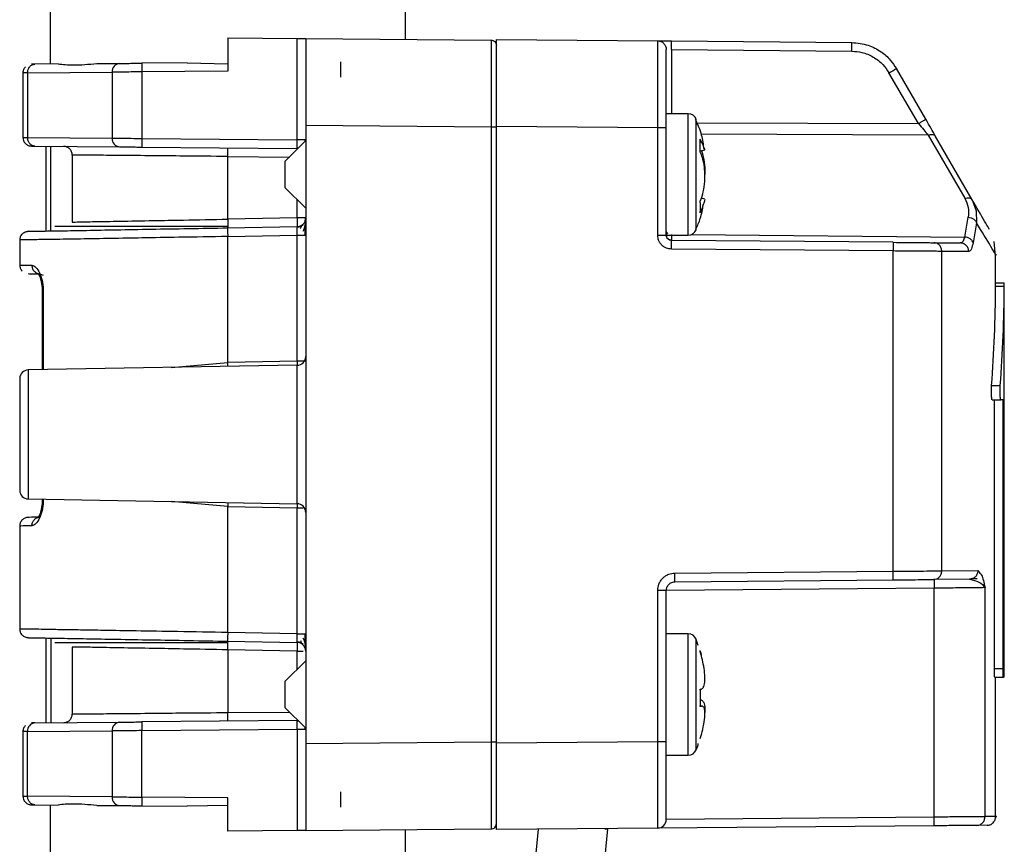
# Model space of a CAD drawing. Header units: millimetres. Extents: x 112 to 181, y 19 to 194.
# Tile 4 of 14: x 119.68 to 131.04, y 99.48 to 108.99. Entities that reach past the tile are written whole.
import ezdxf

# ---------------------------------------------------------------- set-up
doc = ezdxf.new("R2010")
doc.units = ezdxf.units.MM

msp = doc.modelspace()

# ---------------------------------------------------------------- linework, layer by layer
at = {"color": 7, "linetype": 'Continuous', "lineweight": 25}
for p, q in [((124.132, 108.768), (124.132, 109.385)), ((120.032, 109.203), (120.032, 108.483)), ((122.082, 108.786), (122.082, 108.401)), ((122.082, 108.786), (122.883, 108.779)), ((122.883, 107.61), (122.883, 108.779)), ((122.982, 108.778), (122.982, 107.778)), ((122.982, 108.778), (125.122, 108.759)), ((125.182, 107.767), (125.182, 108.767)), ((125.182, 108.767), (127.043, 108.751)), ((127.201, 108.749), (129.283, 108.731)), ((127.201, 108.649), (129.283, 108.631)), ((127.201, 108.649), (127.201, 107.909)), ((120.572, 108.488), (120.835, 108.49)), ((121.614, 108.497), (121.092, 108.492)), ((121.614, 108.497), (122.082, 108.487)), ((123.382, 108.509), (123.382, 108.333)), ((119.719, 108.382), (119.719, 107.635)), ((119.772, 108.381), (120.749, 108.39)), ((119.772, 108.381), (119.772, 107.636)), ((120.126, 108.484), (119.858, 108.481)), ((120.749, 108.39), (120.749, 107.627)), ((122.082, 108.401), (121.092, 108.392)), ((121.092, 108.392), (121.092, 107.625)), ((130.05, 107.796), (129.711, 108.381)), ((130.135, 107.846), (129.797, 108.431)), ((127.395, 107.909), (127.142, 107.909)), ((127.142, 107.751), (127.142, 107.909)), ((127.395, 106.509), (127.395, 107.909)), ((127.488, 106.738), (127.488, 107.846)), ((122.982, 107.778), (122.982, 100.639)), ((122.982, 107.778), (125.122, 107.759)), ((125.122, 107.759), (125.122, 100.658)), ((125.182, 100.65), (125.182, 107.767)), ((125.182, 107.767), (127.043, 107.751)), ((127.043, 106.508), (127.043, 107.751)), ((127.142, 106.508), (127.142, 107.751)), ((127.495, 107.804), (130.05, 107.796)), ((119.772, 107.636), (120.749, 107.627)), ((121.092, 107.625), (122.883, 107.61)), ((122.982, 107.599), (122.742, 107.359)), ((122.975, 107.592), (122.975, 107.61)), ((127.534, 107.465), (127.534, 107.615)), ((127.547, 107.585), (127.534, 107.579)), ((130.163, 107.664), (127.546, 107.672)), ((130.163, 107.664), (130.585, 106.934)), ((130.671, 106.918), (130.249, 107.648)), ((119.858, 107.536), (120.835, 107.527)), ((119.982, 107.535), (119.982, 106.556)), ((120.041, 106.557), (120.041, 107.534)), ((121.092, 107.525), (122.883, 107.51)), ((122.082, 107.417), (122.083, 107.517)), ((122.883, 107.517), (122.899, 107.516)), ((122.883, 107.51), (122.892, 107.509)), ((127.534, 107.478), (127.587, 107.494)), ((127.543, 107.481), (127.534, 107.476)), ((120.289, 107.433), (120.289, 106.66)), ((122.082, 106.693), (122.082, 107.417)), ((122.082, 107.417), (122.793, 107.41)), ((122.742, 107.359), (122.742, 107.308)), ((122.742, 107.308), (122.742, 107.059)), ((122.742, 107.059), (122.982, 106.819)), ((122.882, 106.707), (122.882, 106.919)), ((127.534, 106.9), (127.547, 106.934)), ((127.587, 106.924), (127.547, 106.935)), ((130.671, 106.918), (130.719, 106.789)), ((127.547, 106.802), (127.534, 106.768)), ((127.536, 106.808), (127.547, 106.802)), ((130.719, 106.789), (130.722, 106.649)), ((122.882, 106.707), (122.082, 106.693)), ((127.488, 106.571), (127.488, 106.738)), ((130.585, 106.487), (130.625, 106.715)), ((122.082, 106.609), (120.088, 106.609)), ((122.08, 106.593), (122.884, 106.607)), ((122.082, 106.593), (122.082, 106.609)), ((130.722, 106.649), (130.682, 106.422)), ((119.682, 106.453), (119.682, 106.165)), ((122.082, 106.493), (122.882, 106.507)), ((122.082, 105.041), (122.082, 106.493)), ((122.882, 105.055), (122.882, 106.507)), ((127.043, 106.508), (127.142, 106.508)), ((127.142, 106.509), (127.395, 106.509)), ((129.758, 106.426), (127.201, 106.448)), ((127.43, 106.515), (130.585, 106.487)), ((129.758, 106.326), (127.201, 106.348)), ((130.227, 106.422), (130.534, 106.419)), ((130.549, 106.423), (130.571, 106.411)), ((130.941, 106.267), (130.924, 106.434)), ((129.758, 102.632), (129.758, 106.326)), ((130.321, 102.636), (130.321, 106.322)), ((130.631, 106.319), (130.321, 106.322)), ((130.942, 105.954), (130.942, 106.288)), ((119.915, 106.062), (119.953, 106.046)), ((131.042, 105.955), (130.942, 105.955)), ((130.942, 105.92), (131.042, 105.92)), ((131.042, 103.873), (131.042, 105.955)), ((119.942, 105.861), (119.942, 104.956)), ((119.953, 105.861), (119.953, 104.956)), ((122.884, 105.007), (119.78, 104.953)), ((121.428, 104.982), (122.082, 105.041)), ((122.882, 105.055), (122.082, 105.041)), ((122.884, 103.41), (122.884, 105.007)), ((119.78, 104.953), (119.78, 103.465)), ((130.895, 104.774), (130.995, 104.774)), ((130.901, 104.609), (131.002, 104.609)), ((130.927, 101.509), (130.927, 104.609)), ((131.027, 104.609), (131.002, 104.609)), ((131.027, 101.509), (131.027, 104.609)), ((119.78, 103.465), (122.884, 103.41)), ((119.942, 103.462), (119.942, 103.457)), ((119.953, 103.462), (119.953, 103.457)), ((122.082, 103.377), (121.428, 103.436)), ((122.082, 103.377), (122.882, 103.362)), ((122.082, 101.924), (122.082, 103.377)), ((122.882, 101.91), (122.882, 103.362)), ((131.042, 101.409), (131.042, 103.344)), ((119.682, 103.153), (119.682, 101.965)), ((127.241, 102.61), (129.758, 102.632)), ((130.321, 102.636), (130.737, 102.639)), ((130.737, 102.639), (130.761, 102.609)), ((127.241, 102.51), (129.758, 102.532)), ((130.64, 102.539), (130.227, 102.536)), ((130.677, 102.547), (130.728, 102.549)), ((127.043, 100.667), (127.043, 102.41)), ((127.142, 102.41), (127.043, 102.41)), ((130.231, 102.436), (127.142, 102.409)), ((127.142, 100.667), (127.142, 102.41)), ((130.231, 99.794), (130.231, 102.436)), ((130.82, 99.8), (130.82, 102.442)), ((122.882, 101.91), (122.082, 101.924)), ((127.395, 101.909), (127.142, 101.909)), ((127.395, 101.907), (127.395, 101.909)), ((127.395, 100.509), (127.395, 101.907)), ((119.982, 101.861), (119.982, 100.883)), ((120.041, 101.86), (120.041, 100.883)), ((120.088, 101.809), (122.082, 101.809)), ((122.08, 101.824), (122.884, 101.81)), ((122.082, 101.724), (122.084, 101.824)), ((122.082, 101.809), (122.082, 101.824)), ((127.488, 100.571), (127.488, 101.846)), ((127.508, 101.775), (127.488, 101.842)), ((120.289, 101.757), (120.289, 100.984)), ((122.882, 101.71), (122.082, 101.724)), ((122.082, 101.724), (122.082, 101.001)), ((122.882, 101.71), (122.952, 101.71)), ((122.882, 101.499), (122.882, 101.71)), ((127.534, 101.699), (127.534, 101.715)), ((122.982, 101.599), (122.742, 101.359)), ((127.547, 101.67), (127.543, 101.668)), ((130.927, 101.509), (131.027, 101.509)), ((122.742, 101.359), (122.742, 101.059)), ((130.931, 101.409), (131.031, 101.409)), ((130.942, 99.798), (130.942, 101.409)), ((131.042, 101.409), (131.031, 101.409)), ((127.534, 101.269), (127.547, 101.272)), ((127.547, 101.145), (127.536, 101.145)), ((122.082, 101.001), (122.793, 101.007)), ((122.083, 100.901), (122.082, 101.001)), ((122.742, 101.059), (122.982, 100.819)), ((127.555, 101.074), (127.534, 101.075)), ((127.534, 101.074), (127.547, 101.073)), ((127.547, 101.073), (127.534, 101.069)), ((119.858, 100.881), (120.835, 100.89)), ((122.883, 100.908), (121.092, 100.892)), ((122.899, 100.902), (122.882, 100.9)), ((119.719, 100.782), (119.719, 100.035)), ((119.772, 100.781), (120.749, 100.79)), ((119.772, 100.036), (119.772, 100.781)), ((120.749, 100.79), (120.749, 100.027)), ((121.092, 100.792), (122.883, 100.808)), ((121.092, 100.025), (121.092, 100.792)), ((122.883, 100.808), (122.883, 99.639)), ((122.975, 100.806), (122.975, 100.826)), ((125.122, 100.658), (122.982, 100.639)), ((125.182, 100.65), (127.043, 100.667)), ((125.182, 99.65), (125.182, 100.65)), ((127.142, 100.509), (127.142, 100.667)), ((122.982, 100.639), (122.982, 99.64)), ((127.142, 100.509), (127.395, 100.509)), ((123.382, 100.085), (123.382, 99.909)), ((120.749, 100.027), (119.772, 100.036)), ((122.082, 100.017), (121.092, 100.025)), ((122.082, 99.632), (122.082, 100.017)), ((119.858, 99.936), (120.126, 99.934)), ((120.032, 99.934), (120.032, 99.214)), ((120.572, 99.93), (120.835, 99.927)), ((121.092, 99.925), (121.614, 99.921)), ((122.082, 99.93), (121.614, 99.921)), ((130.231, 99.794), (127.142, 99.767)), ((122.883, 99.639), (122.082, 99.632)), ((122.982, 99.64), (125.122, 99.658)), ((125.665, 99.655), (123.556, 78.442)), ((124.132, 99.033), (124.132, 99.65)), ((124.353, 78.362), (126.469, 99.658)), ((127.043, 99.667), (125.182, 99.65)), ((126.432, 99.661), (126.469, 99.658)), ((130.231, 99.694), (127.043, 99.667)), ((130.843, 99.7), (130.721, 99.699))]:
    msp.add_line(p, q, dxfattribs=at)
for centre, radius, start, end in [((124.336, 108.699), 2.865, 359.0002, 0.9998), ((126.418, 108.681), 2.865, 359.0002, 0.9998), ((120.843, 108.396), 0.0939, 94.8629, 183.922), ((123.957, 108.442), 2.865, 179.0002, 180.9998), ((126.897, 113.306), 5.672, 299.7506, 300.7532), ((127.395, 107.809), 0.1, 22.0243, 90), ((120.843, 107.621), 0.0939, 176.078, 265.1371), ((123.957, 107.575), 2.865, 179.0002, 180.9998), ((126.753, 107.252), 0.861, 22.7945, 24.9572), ((126.753, 107.102), 0.861, 22.7945, 24.9572), ((126.822, 106.834), 0.714, 354.678, 5.322), ((127.395, 106.609), 0.1, 270, 337.9757), ((124.336, 106.398), 2.865, 359.0002, 0.9998), ((122.882, 105.107), 0.1, 271, 0), ((119.782, 104.853), 0.1, 91, 180), ((119.782, 103.565), 0.1, 180, 269), ((122.882, 103.31), 0.1, 0, 89), ((124.376, 102.56), 2.865, 359.0002, 0.9998), ((133.096, 102.486), 2.865, 179.0002, 180.9998), ((127.395, 101.809), 0.1, 22.0243, 90), ((122.882, 101.71), 0.1, 0, 89), ((125.921, 101.216), 1.688, 15.6041, 17.1863), ((125.921, 101.201), 1.688, 15.6041, 17.1863), ((125.922, 101.169), 1.615, 356.4603, 3.5397), ((125.922, 101.248), 1.615, 358.5913, 0.7209), ((119.866, 100.788), 0.0939, 94.8629, 183.922), ((120.843, 100.796), 0.0939, 94.8629, 183.922), ((123.957, 100.842), 2.865, 179.0002, 180.9998), ((125.921, 101.201), 1.688, 342.8137, 344.3959), ((127.395, 100.609), 0.1, 270, 337.9757), ((120.843, 100.021), 0.0939, 176.078, 265.1371), ((123.957, 99.975), 2.865, 179.0002, 180.9998), ((127.042, 99.767), 0.1, 270.5, 0)]:
    msp.add_arc(centre, radius, start, end, dxfattribs=at)
for major_axis, start_param, end_param in [((0, 14), 4.624066, 4.706062), ((0, 14.117), 4.624797, 4.706114)]:
    msp.add_ellipse((118.942, 106.009), major_axis=major_axis, ratio=0.857143, start_param=start_param, end_param=end_param, dxfattribs=at)
for points, knots in [([(122.883, 108.779), (122.89, 108.779), (122.904, 108.779), (122.929, 108.778), (122.954, 108.778), (122.973, 108.778), (122.981, 108.778), (122.981, 108.778), (122.982, 108.778)], [0, 0, 0, 0, 0.141538, 0.27152, 0.499971, 0.728421, 0.856937, 1, 1, 1, 1]), ([(125.122, 108.759), (125.122, 108.755), (125.122, 108.747), (125.123, 108.666), (125.123, 108.484), (125.123, 108.212), (125.122, 107.962), (125.122, 107.827), (125.122, 107.759)], [0, 0, 0, 0, 0.130425, 0.257417, 0.499994, 0.742579, 0.869574, 1, 1, 1, 1]), ([(127.043, 107.751), (127.043, 107.819), (127.043, 107.953), (127.043, 108.203), (127.043, 108.475), (127.043, 108.657), (127.043, 108.739), (127.043, 108.747), (127.043, 108.751)], [0, 0, 0, 0, 0.130181, 0.256937, 0.499071, 0.742103, 0.869333, 1, 1, 1, 1]), ([(127.043, 108.751), (127.045, 108.751), (127.048, 108.751), (127.068, 108.751), (127.089, 108.75), (127.114, 108.75), (127.151, 108.75), (127.182, 108.75), (127.201, 108.749)], [0, 0, 0, 0, 0.237528, 0.370103, 0.503111, 0.634904, 0.76714, 1, 1, 1, 1]), ([(129.283, 108.731), (129.346, 108.725), (129.466, 108.713), (129.617, 108.634), (129.726, 108.539), (129.775, 108.465), (129.797, 108.431)], [0, 0, 0, 0, 0.306313, 0.57515, 0.806409, 1, 1, 1, 1]), ([(125.182, 107.759), (125.182, 107.882), (125.182, 108.129), (125.182, 108.439), (125.182, 108.657), (125.182, 108.685), (125.182, 108.699)], [0, 0, 0, 0, 0.2496286, 0.4999523, 0.7502909, 1, 1, 1, 1]), ([(127.142, 107.751), (127.142, 107.861), (127.142, 108.033), (127.142, 108.244), (127.142, 108.391), (127.142, 108.51), (127.142, 108.621), (127.142, 108.639), (127.142, 108.651)], [0, 0, 0, 0, 0.2327994, 0.3650424, 0.4991174, 0.6332212, 0.7656929, 1, 1, 1, 1]), ([(129.283, 108.631), (129.322, 108.628), (129.408, 108.622), (129.533, 108.569), (129.641, 108.486), (129.689, 108.414), (129.711, 108.381)], [0, 0, 0, 0, 0.226079, 0.498027, 0.770963, 1, 1, 1, 1]), ([(120.835, 108.49), (120.849, 108.49), (120.879, 108.49), (120.944, 108.491), (121.016, 108.492), (121.068, 108.492), (121.092, 108.492)], [0, 0, 0, 0, 0.25186, 0.503585, 0.769027, 1, 1, 1, 1]), ([(119.748, 108.452), (119.744, 108.447), (119.735, 108.436), (119.722, 108.413), (119.72, 108.394), (119.719, 108.381)], [0, 0, 0, 0, 0.2631206, 0.5208936, 1, 1, 1, 1]), ([(119.772, 108.381), (119.757, 108.381), (119.726, 108.381), (119.721, 108.381), (119.719, 108.381)], [0, 0, 0, 0, 0.5, 1, 1, 1, 1]), ([(119.858, 108.481), (119.848, 108.481), (119.826, 108.481), (119.814, 108.481), (119.818, 108.481), (119.818, 108.481)], [0, 0, 0, 0, 0.460906, 0.992638, 1, 1, 1, 1]), ([(120.126, 108.484), (120.179, 108.478), (120.285, 108.466), (120.477, 108.48), (120.572, 108.488)], [0, 0, 0, 0, 0.499999, 1, 1, 1, 1]), ([(121.092, 108.392), (121.049, 108.392), (120.97, 108.391), (120.869, 108.391), (120.796, 108.39), (120.764, 108.39), (120.749, 108.39)], [0, 0, 0, 0, 0.306312, 0.575149, 0.806408, 1, 1, 1, 1]), ([(127.579, 107.499), (127.571, 107.555), (127.556, 107.674), (127.507, 107.784), (127.48, 107.843)], [0, 0, 0, 0, 0.465275, 1, 1, 1, 1]), ([(130.249, 107.648), (130.232, 107.678), (130.197, 107.738), (130.157, 107.809), (130.135, 107.846)], [0, 0, 0, 0, 0.4824874, 1, 1, 1, 1]), ([(130.05, 107.796), (130.071, 107.771), (130.111, 107.725), (130.147, 107.684), (130.163, 107.664)], [0, 0, 0, 0, 0.523371, 1, 1, 1, 1]), ([(119.719, 107.636), (119.72, 107.624), (119.722, 107.605), (119.734, 107.581), (119.747, 107.565), (119.763, 107.553), (119.786, 107.54), (119.805, 107.538), (119.818, 107.536)], [0, 0, 0, 0, 0.239561, 0.368428, 0.5, 0.631573, 0.760439, 1, 1, 1, 1]), ([(119.719, 107.636), (119.721, 107.636), (119.726, 107.636), (119.757, 107.636), (119.772, 107.636)], [0, 0, 0, 0, 0.4999998, 1, 1, 1, 1]), ([(120.749, 107.627), (120.764, 107.627), (120.796, 107.627), (120.869, 107.627), (120.97, 107.626), (121.049, 107.625), (121.092, 107.625)], [0, 0, 0, 0, 0.193592, 0.42485, 0.693688, 1, 1, 1, 1]), ([(122.883, 107.51), (122.883, 107.511), (122.883, 107.514), (122.883, 107.537), (122.883, 107.57), (122.883, 107.596), (122.883, 107.61)], [0, 0, 0, 0, 0.2500455, 0.5000478, 0.7500262, 1, 1, 1, 1]), ([(122.974, 107.61), (122.974, 107.61), (122.972, 107.61), (122.954, 107.61), (122.922, 107.61), (122.896, 107.61), (122.883, 107.61)], [0, 0, 0, 0, 0.007913, 0.338609, 0.669304, 1, 1, 1, 1]), ([(127.547, 107.585), (127.557, 107.561), (127.577, 107.514), (127.589, 107.488), (127.586, 107.497), (127.586, 107.5)], [0, 0, 0, 0, 0.418113, 0.832564, 1, 1, 1, 1]), ([(119.818, 107.536), (119.818, 107.536), (119.814, 107.536), (119.826, 107.536), (119.848, 107.536), (119.858, 107.536)], [0, 0, 0, 0, 0.006684, 0.540561, 1, 1, 1, 1]), ([(120.289, 107.433), (120.287, 107.446), (120.284, 107.472), (120.261, 107.505), (120.228, 107.529), (120.202, 107.532), (120.189, 107.533)], [0, 0, 0, 0, 0.2497358, 0.4994723, 0.7488217, 1, 1, 1, 1]), ([(120.835, 107.527), (120.849, 107.527), (120.878, 107.527), (120.942, 107.527), (121.015, 107.526), (121.066, 107.525), (121.092, 107.525)], [0, 0, 0, 0, 0.238326, 0.506291, 0.752891, 1, 1, 1, 1]), ([(127.547, 107.483), (127.557, 107.45), (127.577, 107.385), (127.589, 107.283), (127.586, 107.225), (127.586, 107.209)], [0, 0, 0, 0, 0.418143, 0.832624, 1, 1, 1, 1]), ([(122.082, 107.417), (121.909, 107.418), (121.613, 107.421), (121.189, 107.425), (120.831, 107.428), (120.541, 107.431), (120.352, 107.432), (120.309, 107.433), (120.289, 107.433)], [0, 0, 0, 0, 0.19337, 0.332509, 0.513126, 0.684585, 0.846879, 1, 1, 1, 1]), ([(127.547, 106.934), (127.557, 106.967), (127.577, 107.033), (127.589, 107.155), (127.586, 107.27), (127.572, 107.366), (127.555, 107.413), (127.547, 107.435)], [0, 0, 0, 0, 0.222284, 0.44262, 0.639625, 0.830075, 1, 1, 1, 1]), ([(127.587, 106.922), (127.587, 106.92), (127.586, 106.915), (127.571, 106.869), (127.555, 106.823), (127.547, 106.802)], [0, 0, 0, 0, 0.324711, 0.681586, 1, 1, 1, 1]), ([(130.585, 106.934), (130.601, 106.899), (130.634, 106.828), (130.628, 106.753), (130.625, 106.715)], [0, 0, 0, 0, 0.489393, 1, 1, 1, 1]), ([(130.861, 106.588), (130.861, 106.588), (130.877, 106.561), (130.826, 106.65), (130.723, 106.828), (130.671, 106.918)], [0, 0, 0, 0, 0.000052, 0.490332, 1, 1, 1, 1]), ([(127.484, 106.58), (127.502, 106.62), (127.544, 106.71), (127.56, 106.808), (127.568, 106.861)], [0, 0, 0, 0, 0.44885, 1, 1, 1, 1]), ([(120.289, 106.66), (120.309, 106.66), (120.352, 106.661), (120.541, 106.665), (120.83, 106.67), (121.188, 106.677), (121.612, 106.684), (121.909, 106.69), (122.082, 106.693)], [0, 0, 0, 0, 0.1530689, 0.3153027, 0.4866963, 0.6672435, 0.806483, 1, 1, 1, 1]), ([(122.953, 106.556), (122.958, 106.567), (122.967, 106.588), (122.976, 106.624), (122.981, 106.661), (122.982, 106.682), (122.982, 106.693)], [0, 0, 0, 0, 0.2247566, 0.4657245, 0.724035, 1, 1, 1, 1]), ([(130.625, 106.715), (130.636, 106.713), (130.66, 106.709), (130.69, 106.694), (130.714, 106.673), (130.719, 106.657), (130.722, 106.649)], [0, 0, 0, 0, 0.2419807, 0.5000015, 0.7580214, 1, 1, 1, 1]), ([(119.78, 106.553), (119.78, 106.553), (119.765, 106.553), (119.817, 106.553), (119.94, 106.556), (120.156, 106.559), (120.443, 106.564), (120.794, 106.571), (121.195, 106.578), (121.629, 106.585), (121.93, 106.59), (122.08, 106.593)], [0, 0, 0, 0, 0.000017, 0.125001, 0.250008, 0.374987, 0.499938, 0.625008, 0.75014, 0.875197, 1, 1, 1, 1]), ([(122.882, 106.507), (122.882, 106.515), (122.882, 106.531), (122.883, 106.553), (122.883, 106.571), (122.883, 106.589), (122.883, 106.604), (122.884, 106.606), (122.884, 106.607)], [0, 0, 0, 0, 0.155073, 0.301619, 0.439633, 0.56911, 0.801463, 1, 1, 1, 1]), ([(122.954, 106.627), (122.948, 106.623), (122.938, 106.614), (122.92, 106.606), (122.901, 106.6), (122.889, 106.6), (122.883, 106.599)], [0, 0, 0, 0, 0.263009, 0.520426, 0.767338, 1, 1, 1, 1]), ([(122.939, 106.625), (122.938, 106.624), (122.935, 106.621), (122.928, 106.608), (122.923, 106.593), (122.919, 106.582)], [0, 0, 0, 0, 0.259365, 0.512411, 1, 1, 1, 1]), ([(122.975, 106.505), (122.975, 106.516), (122.975, 106.538), (122.975, 106.569), (122.975, 106.598), (122.975, 106.614), (122.975, 106.622)], [0, 0, 0, 0, 0.249537, 0.499339, 0.749532, 1, 1, 1, 1]), ([(130.942, 106.288), (130.942, 106.288), (130.96, 106.258), (130.9, 106.356), (130.782, 106.551), (130.722, 106.649)], [0, 0, 0, 0, 0.000404, 0.493431, 1, 1, 1, 1]), ([(119.71, 106.522), (119.705, 106.517), (119.696, 106.507), (119.685, 106.483), (119.683, 106.463), (119.682, 106.45)], [0, 0, 0, 0, 0.263581, 0.521557, 1, 1, 1, 1]), ([(122.082, 106.493), (121.893, 106.49), (121.552, 106.484), (121.103, 106.477), (120.718, 106.47), (120.367, 106.464), (120.064, 106.459), (119.843, 106.456), (119.707, 106.453), (119.69, 106.453), (119.682, 106.453)], [0, 0, 0, 0, 0.150475, 0.2704, 0.376815, 0.50012, 0.63021, 0.756886, 0.880149, 1, 1, 1, 1]), ([(119.71, 106.522), (119.715, 106.527), (119.725, 106.536), (119.749, 106.549), (119.768, 106.551), (119.781, 106.553)], [0, 0, 0, 0, 0.263581, 0.521556, 1, 1, 1, 1]), ([(122.882, 106.507), (122.895, 106.507), (122.921, 106.507), (122.953, 106.507), (122.972, 106.507), (122.974, 106.507), (122.974, 106.507)], [0, 0, 0, 0, 0.329079, 0.658159, 0.987238, 1, 1, 1, 1]), ([(127.201, 106.348), (127.182, 106.35), (127.151, 106.354), (127.114, 106.374), (127.088, 106.394), (127.068, 106.42), (127.048, 106.458), (127.045, 106.488), (127.043, 106.508)], [0, 0, 0, 0, 0.233885, 0.365978, 0.498495, 0.630784, 0.763511, 1, 1, 1, 1]), ([(127.16, 106.528), (127.16, 106.528), (127.153, 106.531), (127.145, 106.541), (127.143, 106.551), (127.142, 106.556)], [0, 0, 0, 0, 0.020859, 0.51043, 1, 1, 1, 1]), ([(127.159, 106.502), (127.156, 106.501), (127.151, 106.499), (127.144, 106.501), (127.143, 106.507), (127.142, 106.512)], [0, 0, 0, 0, 0.2714419, 0.5302552, 1, 1, 1, 1]), ([(127.201, 106.448), (127.196, 106.449), (127.187, 106.449), (127.174, 106.454), (127.163, 106.462), (127.152, 106.473), (127.144, 106.488), (127.142, 106.502), (127.142, 106.508)], [0, 0, 0, 0, 0.154588, 0.300789, 0.438597, 0.568006, 0.800644, 1, 1, 1, 1]), ([(127.146, 106.542), (127.146, 106.534), (127.146, 106.517), (127.146, 106.506), (127.146, 106.5)], [0, 0, 0, 0, 0.499618, 1, 1, 1, 1]), ([(127.159, 106.47), (127.162, 106.467), (127.168, 106.462), (127.179, 106.457), (127.191, 106.453), (127.198, 106.453), (127.202, 106.453)], [0, 0, 0, 0, 0.262855, 0.520188, 0.767142, 1, 1, 1, 1]), ([(127.201, 106.517), (127.201, 106.507), (127.201, 106.486), (127.201, 106.466), (127.201, 106.454), (127.201, 106.453), (127.201, 106.453)], [0, 0, 0, 0, 0.3325973, 0.6651945, 0.9977918, 1, 1, 1, 1]), ([(130.585, 106.487), (130.579, 106.47), (130.569, 106.443), (130.551, 106.423), (130.54, 106.42), (130.534, 106.419)], [0, 0, 0, 0, 0.439046, 0.692612, 1, 1, 1, 1]), ([(130.682, 106.422), (130.679, 106.43), (130.673, 106.445), (130.649, 106.466), (130.618, 106.482), (130.596, 106.486), (130.585, 106.487)], [0, 0, 0, 0, 0.24757, 0.507441, 0.763235, 1, 1, 1, 1]), ([(129.758, 106.426), (129.809, 106.425), (129.912, 106.425), (130.051, 106.423), (130.165, 106.422), (130.207, 106.422), (130.227, 106.422)], [0, 0, 0, 0, 0.249221, 0.499945, 0.750689, 1, 1, 1, 1]), ([(130.321, 106.322), (130.32, 106.334), (130.318, 106.354), (130.306, 106.377), (130.294, 106.393), (130.279, 106.406), (130.257, 106.418), (130.239, 106.42), (130.227, 106.422)], [0, 0, 0, 0, 0.239886, 0.368841, 0.500439, 0.631973, 0.760743, 1, 1, 1, 1]), ([(130.631, 106.319), (130.63, 106.332), (130.628, 106.351), (130.616, 106.374), (130.603, 106.39), (130.588, 106.403), (130.565, 106.415), (130.546, 106.418), (130.534, 106.419)], [0, 0, 0, 0, 0.239583, 0.368447, 0.500012, 0.631575, 0.760435, 1, 1, 1, 1]), ([(130.682, 106.422), (130.675, 106.396), (130.665, 106.354), (130.647, 106.324), (130.636, 106.321), (130.631, 106.319)], [0, 0, 0, 0, 0.441426, 0.719938, 1, 1, 1, 1]), ([(130.321, 106.322), (130.303, 106.322), (130.262, 106.322), (130.146, 106.323), (129.975, 106.324), (129.833, 106.325), (129.758, 106.326)], [0, 0, 0, 0, 0.195688, 0.427666, 0.695815, 1, 1, 1, 1]), ([(119.682, 106.166), (119.683, 106.153), (119.685, 106.134), (119.697, 106.11), (119.706, 106.1), (119.71, 106.095)], [0, 0, 0, 0, 0.478903, 0.736715, 1, 1, 1, 1]), ([(119.682, 106.165), (119.688, 106.164), (119.7, 106.164), (119.781, 106.163), (119.822, 106.162)], [0, 0, 0, 0, 0.499995, 1, 1, 1, 1]), ([(119.822, 106.162), (119.838, 106.157), (119.868, 106.147), (119.914, 106.075), (119.941, 105.99), (119.952, 105.916), (119.953, 105.879), (119.953, 105.861)], [0, 0, 0, 0, 0.266976, 0.529635, 0.772345, 0.886864, 1, 1, 1, 1]), ([(119.822, 106.162), (119.824, 106.149), (119.826, 106.129), (119.838, 106.105), (119.855, 106.085), (119.88, 106.067), (119.904, 106.064), (119.915, 106.062)], [0, 0, 0, 0, 0.25542, 0.388703, 0.521667, 0.774796, 1, 1, 1, 1]), ([(119.78, 106.065), (119.786, 106.064), (119.797, 106.064), (119.877, 106.063), (119.915, 106.062)], [0, 0, 0, 0, 0.52122, 1, 1, 1, 1]), ([(119.896, 106.064), (119.896, 106.063), (119.898, 106.063), (119.914, 106.03), (119.927, 105.987), (119.935, 105.948), (119.941, 105.905), (119.942, 105.874), (119.942, 105.858)], [0, 0, 0, 0, 0.218949, 0.485551, 0.617177, 0.746649, 0.874091, 1, 1, 1, 1]), ([(119.933, 106.027), (119.933, 106.027), (119.925, 106.019), (119.926, 106.005), (119.931, 105.974), (119.936, 105.943), (119.941, 105.904), (119.942, 105.875), (119.942, 105.861)], [0, 0, 0, 0, 0.004559, 0.311371, 0.472322, 0.639808, 0.815259, 1, 1, 1, 1]), ([(130.942, 105.92), (130.942, 105.928), (130.942, 105.943), (130.942, 105.954), (130.942, 105.954), (130.942, 105.954)], [0, 0, 0, 0, 0.391384, 0.782767, 1, 1, 1, 1]), ([(131.042, 105.92), (131.042, 105.928), (131.042, 105.943), (131.042, 105.954), (131.042, 105.954), (131.042, 105.954)], [0, 0, 0, 0, 0.391384, 0.782767, 1, 1, 1, 1]), ([(119.953, 105.861), (119.95, 105.861), (119.944, 105.861), (119.943, 105.861), (119.942, 105.861)], [0, 0, 0, 0, 0.507481, 1, 1, 1, 1]), ([(122.083, 104.993), (122.083, 105.001), (122.082, 105.016), (122.082, 105.032), (122.082, 105.041)], [0, 0, 0, 0, 0.507939, 1, 1, 1, 1]), ([(122.882, 105.055), (122.882, 105.048), (122.882, 105.033), (122.882, 105.018), (122.883, 105.009), (122.883, 105.008), (122.883, 105.007)], [0, 0, 0, 0, 0.445819, 0.878851, 0.941047, 1, 1, 1, 1]), ([(119.682, 104.853), (119.682, 104.844), (119.682, 104.831), (119.682, 104.751), (119.682, 104.667), (119.682, 104.565), (119.682, 104.415), (119.682, 104.209), (119.682, 104.003), (119.682, 103.853), (119.682, 103.75), (119.682, 103.667), (119.682, 103.587), (119.682, 103.573), (119.682, 103.565)], [0, 0, 0, 0, 0.119721, 0.184834, 0.25, 0.315113, 0.380279, 0.5, 0.619721, 0.684834, 0.75, 0.815113, 0.880279, 1, 1, 1, 1]), ([(130.901, 104.609), (130.901, 104.61), (130.899, 104.612), (130.896, 104.629), (130.894, 104.655), (130.893, 104.687), (130.893, 104.721), (130.894, 104.751), (130.895, 104.767), (130.895, 104.774)], [0, 0, 0, 0, 0.148692, 0.29739, 0.445899, 0.593894, 0.74135, 0.888528, 1, 1, 1, 1]), ([(131.002, 104.609), (131.001, 104.61), (130.999, 104.612), (130.996, 104.629), (130.994, 104.655), (130.993, 104.687), (130.993, 104.721), (130.994, 104.751), (130.995, 104.767), (130.995, 104.774)], [0, 0, 0, 0, 0.14868, 0.297366, 0.445866, 0.593861, 0.741325, 0.888516, 1, 1, 1, 1]), ([(131.042, 103.344), (131.042, 103.347), (131.042, 103.353), (131.041, 103.398), (131.04, 103.464), (131.039, 103.548), (131.039, 103.638), (131.039, 103.726), (131.04, 103.801), (131.041, 103.853), (131.042, 103.872), (131.042, 103.873), (131.042, 103.873)], [0, 0, 0, 0, 0.106187, 0.212354, 0.318656, 0.426201, 0.534916, 0.644223, 0.753273, 0.861316, 0.968053, 1, 1, 1, 1]), ([(119.953, 103.457), (119.953, 103.438), (119.952, 103.401), (119.941, 103.327), (119.914, 103.243), (119.868, 103.171), (119.838, 103.16), (119.822, 103.155)], [0, 0, 0, 0, 0.113127, 0.227654, 0.470365, 0.733024, 1, 1, 1, 1]), ([(119.942, 103.459), (119.942, 103.444), (119.941, 103.413), (119.935, 103.369), (119.927, 103.33), (119.914, 103.287), (119.898, 103.254), (119.896, 103.254), (119.896, 103.254)], [0, 0, 0, 0, 0.125909, 0.253351, 0.382823, 0.514449, 0.781051, 1, 1, 1, 1]), ([(119.953, 103.457), (119.95, 103.457), (119.944, 103.457), (119.943, 103.457), (119.942, 103.457)], [0, 0, 0, 0, 0.509282, 1, 1, 1, 1]), ([(122.083, 103.424), (122.083, 103.423), (122.083, 103.415), (122.082, 103.399), (122.082, 103.384), (122.082, 103.377)], [0, 0, 0, 0, 0.09734, 0.568256, 1, 1, 1, 1]), ([(122.883, 103.41), (122.883, 103.409), (122.882, 103.4), (122.882, 103.384), (122.882, 103.369), (122.882, 103.362)], [0, 0, 0, 0, 0.135218, 0.573043, 1, 1, 1, 1]), ([(119.78, 103.253), (119.768, 103.251), (119.748, 103.249), (119.726, 103.236), (119.71, 103.223), (119.697, 103.207), (119.685, 103.184), (119.683, 103.165), (119.682, 103.153)], [0, 0, 0, 0, 0.239683, 0.368506, 0.5, 0.631495, 0.760318, 1, 1, 1, 1]), ([(119.822, 103.155), (119.781, 103.155), (119.7, 103.153), (119.688, 103.153), (119.682, 103.153)], [0, 0, 0, 0, 0.500004, 1, 1, 1, 1]), ([(119.915, 103.255), (119.876, 103.255), (119.798, 103.253), (119.787, 103.253), (119.781, 103.253)], [0, 0, 0, 0, 0.483418, 1, 1, 1, 1]), ([(119.822, 103.155), (119.823, 103.168), (119.825, 103.187), (119.837, 103.21), (119.849, 103.226), (119.863, 103.239), (119.885, 103.251), (119.903, 103.254), (119.915, 103.255)], [0, 0, 0, 0, 0.239682, 0.368505, 0.5, 0.631494, 0.760317, 1, 1, 1, 1]), ([(127.043, 102.41), (127.045, 102.434), (127.049, 102.472), (127.074, 102.519), (127.1, 102.552), (127.132, 102.578), (127.179, 102.603), (127.217, 102.607), (127.241, 102.61)], [0, 0, 0, 0, 0.233136, 0.3671, 0.501549, 0.635413, 0.769473, 1, 1, 1, 1]), ([(129.758, 102.632), (129.833, 102.632), (129.975, 102.633), (130.146, 102.634), (130.262, 102.635), (130.303, 102.635), (130.321, 102.636)], [0, 0, 0, 0, 0.304185, 0.572334, 0.804312, 1, 1, 1, 1]), ([(130.227, 102.536), (130.239, 102.537), (130.257, 102.539), (130.279, 102.552), (130.294, 102.565), (130.306, 102.581), (130.318, 102.604), (130.32, 102.623), (130.321, 102.636)], [0, 0, 0, 0, 0.239257, 0.368028, 0.499561, 0.631159, 0.760114, 1, 1, 1, 1]), ([(130.737, 102.639), (130.736, 102.627), (130.734, 102.607), (130.722, 102.584), (130.71, 102.568), (130.694, 102.555), (130.671, 102.543), (130.652, 102.541), (130.64, 102.539)], [0, 0, 0, 0, 0.239571, 0.368431, 0.499994, 0.631558, 0.760421, 1, 1, 1, 1]), ([(130.761, 102.609), (130.767, 102.603), (130.791, 102.578), (130.807, 102.5), (130.82, 102.442)], [0, 0, 0, 0, 0.250608, 1, 1, 1, 1]), ([(127.142, 102.41), (127.143, 102.42), (127.145, 102.442), (127.16, 102.469), (127.178, 102.487), (127.196, 102.499), (127.217, 102.508), (127.233, 102.509), (127.241, 102.51)], [0, 0, 0, 0, 0.1993586, 0.4320002, 0.56141, 0.6992171, 0.8454157, 1, 1, 1, 1]), ([(129.758, 102.532), (129.809, 102.532), (129.912, 102.533), (130.051, 102.534), (130.165, 102.535), (130.207, 102.535), (130.227, 102.536)], [0, 0, 0, 0, 0.249221, 0.499945, 0.750689, 1, 1, 1, 1]), ([(130.64, 102.539), (130.68, 102.53), (130.763, 102.512), (130.8, 102.466), (130.82, 102.442)], [0, 0, 0, 0, 0.477172, 1, 1, 1, 1]), ([(130.82, 102.442), (130.807, 102.442), (130.78, 102.441), (130.665, 102.44), (130.514, 102.438), (130.361, 102.437), (130.275, 102.436), (130.231, 102.436)], [0, 0, 0, 0, 0.197302, 0.429545, 0.696583, 0.843898, 1, 1, 1, 1]), ([(119.682, 101.967), (119.683, 101.955), (119.684, 101.935), (119.696, 101.911), (119.709, 101.895), (119.725, 101.882), (119.748, 101.869), (119.767, 101.866), (119.78, 101.865)], [0, 0, 0, 0, 0.239009, 0.367858, 0.499538, 0.631287, 0.76033, 1, 1, 1, 1]), ([(122.082, 101.924), (121.887, 101.928), (121.522, 101.934), (121.042, 101.942), (120.669, 101.948), (120.427, 101.952), (120.271, 101.955), (120.168, 101.956), (120.013, 101.959), (119.843, 101.962), (119.707, 101.964), (119.69, 101.964), (119.682, 101.965)], [0, 0, 0, 0, 0.154829, 0.289794, 0.404861, 0.500002, 0.543806, 0.58723, 0.630273, 0.756928, 0.880171, 1, 1, 1, 1]), ([(122.884, 101.81), (122.884, 101.811), (122.883, 101.813), (122.883, 101.828), (122.883, 101.847), (122.883, 101.865), (122.882, 101.887), (122.882, 101.902), (122.882, 101.91)], [0, 0, 0, 0, 0.198537, 0.43089, 0.560367, 0.698381, 0.844927, 1, 1, 1, 1]), ([(122.882, 101.91), (122.895, 101.91), (122.921, 101.91), (122.953, 101.91), (122.972, 101.91), (122.974, 101.91), (122.974, 101.91)], [0, 0, 0, 0, 0.33067, 0.661339, 0.992009, 1, 1, 1, 1]), ([(122.975, 101.794), (122.975, 101.802), (122.975, 101.818), (122.975, 101.847), (122.975, 101.878), (122.975, 101.9), (122.975, 101.91)], [0, 0, 0, 0, 0.250456, 0.500648, 0.750456, 1, 1, 1, 1]), ([(119.78, 101.865), (119.78, 101.865), (119.765, 101.865), (119.817, 101.864), (119.94, 101.862), (120.156, 101.858), (120.443, 101.853), (120.794, 101.847), (121.195, 101.84), (121.629, 101.832), (121.93, 101.827), (122.08, 101.824)], [0, 0, 0, 0, 0.000008, 0.124993, 0.250001, 0.374981, 0.499934, 0.625005, 0.750137, 0.875196, 1, 1, 1, 1]), ([(122.883, 101.818), (122.89, 101.818), (122.902, 101.817), (122.921, 101.811), (122.939, 101.803), (122.949, 101.794), (122.954, 101.79)], [0, 0, 0, 0, 0.233002, 0.480022, 0.737314, 1, 1, 1, 1]), ([(122.92, 101.834), (122.923, 101.824), (122.929, 101.809), (122.935, 101.796), (122.938, 101.793), (122.94, 101.792)], [0, 0, 0, 0, 0.487684, 0.740715, 1, 1, 1, 1]), ([(122.982, 101.724), (122.982, 101.735), (122.981, 101.756), (122.976, 101.793), (122.968, 101.828), (122.958, 101.85), (122.953, 101.86)], [0, 0, 0, 0, 0.275799, 0.534064, 0.775094, 1, 1, 1, 1]), ([(122.082, 101.724), (121.909, 101.728), (121.612, 101.733), (121.188, 101.741), (120.83, 101.747), (120.541, 101.753), (120.352, 101.756), (120.309, 101.757), (120.289, 101.757)], [0, 0, 0, 0, 0.193516, 0.332756, 0.513303, 0.684697, 0.846931, 1, 1, 1, 1]), ([(127.547, 101.272), (127.557, 101.279), (127.577, 101.293), (127.589, 101.363), (127.586, 101.456), (127.572, 101.557), (127.555, 101.623), (127.547, 101.654)], [0, 0, 0, 0, 0.222284, 0.44262, 0.639625, 0.830075, 1, 1, 1, 1]), ([(130.931, 101.409), (130.931, 101.41), (130.93, 101.412), (130.929, 101.429), (130.927, 101.455), (130.927, 101.483), (130.927, 101.501), (130.927, 101.509)], [0, 0, 0, 0, 0.214954, 0.429909, 0.64481, 0.859507, 1, 1, 1, 1]), ([(131.031, 101.409), (131.031, 101.41), (131.03, 101.412), (131.029, 101.429), (131.028, 101.455), (131.027, 101.483), (131.027, 101.501), (131.027, 101.509)], [0, 0, 0, 0, 0.214949, 0.4299, 0.644798, 0.859495, 1, 1, 1, 1]), ([(127.547, 101.145), (127.557, 101.138), (127.577, 101.124), (127.589, 101.067), (127.586, 101.017), (127.586, 101.002)], [0, 0, 0, 0, 0.410732, 0.817866, 1, 1, 1, 1]), ([(120.289, 100.984), (120.309, 100.985), (120.352, 100.985), (120.541, 100.987), (120.831, 100.989), (121.189, 100.993), (121.613, 100.997), (121.909, 100.999), (122.082, 101.001)], [0, 0, 0, 0, 0.1531208, 0.3154144, 0.4868738, 0.6674914, 0.8066289, 1, 1, 1, 1]), ([(127.547, 100.747), (127.557, 100.787), (127.577, 100.868), (127.589, 100.971), (127.586, 101.039), (127.572, 101.074), (127.555, 101.073), (127.547, 101.073)], [0, 0, 0, 0, 0.2222837, 0.4426204, 0.6396255, 0.8300755, 1, 1, 1, 1]), ([(119.858, 100.881), (119.848, 100.881), (119.826, 100.881), (119.814, 100.881), (119.818, 100.881), (119.818, 100.881)], [0, 0, 0, 0, 0.4609062, 0.9926377, 1, 1, 1, 1]), ([(120.189, 100.884), (120.202, 100.886), (120.228, 100.889), (120.261, 100.912), (120.284, 100.945), (120.287, 100.971), (120.289, 100.984)], [0, 0, 0, 0, 0.25138, 0.500933, 0.750468, 1, 1, 1, 1]), ([(120.835, 100.89), (120.849, 100.89), (120.879, 100.89), (120.944, 100.891), (121.016, 100.892), (121.068, 100.892), (121.092, 100.892)], [0, 0, 0, 0, 0.25186, 0.503585, 0.769027, 1, 1, 1, 1]), ([(122.883, 100.808), (122.883, 100.821), (122.883, 100.847), (122.883, 100.88), (122.883, 100.903), (122.883, 100.906), (122.883, 100.908)], [0, 0, 0, 0, 0.2499812, 0.4999621, 0.7499619, 1, 1, 1, 1]), ([(119.748, 100.852), (119.744, 100.847), (119.735, 100.836), (119.722, 100.813), (119.72, 100.794), (119.719, 100.781)], [0, 0, 0, 0, 0.263121, 0.520894, 1, 1, 1, 1]), ([(119.772, 100.781), (119.757, 100.781), (119.726, 100.781), (119.721, 100.781), (119.719, 100.781)], [0, 0, 0, 0, 0.5, 1, 1, 1, 1]), ([(121.092, 100.792), (121.049, 100.792), (120.97, 100.791), (120.869, 100.791), (120.796, 100.79), (120.764, 100.79), (120.749, 100.79)], [0, 0, 0, 0, 0.306312, 0.575149, 0.806408, 1, 1, 1, 1]), ([(122.883, 100.808), (122.896, 100.808), (122.922, 100.808), (122.954, 100.808), (122.972, 100.808), (122.974, 100.808), (122.975, 100.808)], [0, 0, 0, 0, 0.329148, 0.658295, 0.987443, 1, 1, 1, 1]), ([(125.122, 100.658), (125.122, 100.59), (125.122, 100.455), (125.123, 100.205), (125.123, 99.933), (125.123, 99.751), (125.122, 99.67), (125.122, 99.662), (125.122, 99.658)], [0, 0, 0, 0, 0.130425, 0.257417, 0.499994, 0.742579, 0.869574, 1, 1, 1, 1]), ([(125.182, 99.718), (125.182, 99.732), (125.182, 99.76), (125.182, 99.978), (125.182, 100.289), (125.182, 100.535), (125.182, 100.658)], [0, 0, 0, 0, 0.2496286, 0.4999523, 0.7502909, 1, 1, 1, 1]), ([(127.043, 99.667), (127.043, 99.671), (127.043, 99.679), (127.043, 99.759), (127.043, 99.941), (127.043, 100.213), (127.043, 100.463), (127.043, 100.598), (127.043, 100.667)], [0, 0, 0, 0, 0.130181, 0.256937, 0.499071, 0.742102, 0.869333, 1, 1, 1, 1]), ([(127.142, 99.767), (127.142, 99.778), (127.142, 99.796), (127.142, 99.906), (127.142, 100.024), (127.142, 100.172), (127.142, 100.382), (127.142, 100.556), (127.142, 100.667)], [0, 0, 0, 0, 0.232799, 0.365042, 0.499117, 0.633221, 0.765693, 1, 1, 1, 1]), ([(127.487, 100.575), (127.491, 100.582), (127.502, 100.602), (127.507, 100.626), (127.511, 100.642)], [0, 0, 0, 0, 0.304162, 1, 1, 1, 1]), ([(119.719, 100.036), (119.72, 100.024), (119.722, 100.005), (119.734, 99.981), (119.747, 99.965), (119.763, 99.953), (119.786, 99.94), (119.805, 99.938), (119.818, 99.936)], [0, 0, 0, 0, 0.239561, 0.368428, 0.5, 0.631573, 0.760439, 1, 1, 1, 1]), ([(119.719, 100.036), (119.721, 100.036), (119.726, 100.036), (119.757, 100.036), (119.772, 100.036)], [0, 0, 0, 0, 0.5, 1, 1, 1, 1]), ([(120.749, 100.027), (120.764, 100.027), (120.796, 100.027), (120.869, 100.027), (120.97, 100.026), (121.049, 100.025), (121.092, 100.025)], [0, 0, 0, 0, 0.193592, 0.42485, 0.693688, 1, 1, 1, 1]), ([(119.818, 99.936), (119.818, 99.936), (119.814, 99.936), (119.826, 99.936), (119.848, 99.936), (119.858, 99.936)], [0, 0, 0, 0, 0.006684, 0.540561, 1, 1, 1, 1]), ([(120.572, 99.93), (120.477, 99.937), (120.285, 99.952), (120.179, 99.94), (120.126, 99.934)], [0, 0, 0, 0, 0.499998, 1, 1, 1, 1]), ([(120.835, 99.927), (120.849, 99.927), (120.878, 99.927), (120.942, 99.927), (121.015, 99.926), (121.066, 99.925), (121.092, 99.925)], [0, 0, 0, 0, 0.2383256, 0.5062912, 0.7528913, 1, 1, 1, 1]), ([(130.82, 99.8), (130.802, 99.799), (130.767, 99.798), (130.628, 99.797), (130.444, 99.796), (130.302, 99.795), (130.231, 99.794)], [0, 0, 0, 0, 0.249999, 0.499998, 0.749999, 1, 1, 1, 1]), ([(130.721, 99.699), (130.734, 99.7), (130.753, 99.702), (130.776, 99.715), (130.792, 99.728), (130.804, 99.744), (130.816, 99.768), (130.818, 99.787), (130.82, 99.8)], [0, 0, 0, 0, 0.2394651, 0.3683728, 0.5000145, 0.6316542, 0.7605557, 1, 1, 1, 1]), ([(130.941, 99.799), (130.942, 99.799), (130.982, 99.8), (130.901, 99.8), (130.82, 99.8)], [0, 0, 0, 0, 0.003425, 1, 1, 1, 1]), ([(130.843, 99.7), (130.855, 99.701), (130.875, 99.703), (130.898, 99.716), (130.914, 99.73), (130.927, 99.746), (130.939, 99.769), (130.941, 99.789), (130.942, 99.801)], [0, 0, 0, 0, 0.2400109, 0.3691551, 0.5009396, 0.6325865, 0.761335, 1, 1, 1, 1]), ([(122.982, 99.64), (122.981, 99.64), (122.981, 99.64), (122.973, 99.639), (122.954, 99.639), (122.929, 99.639), (122.904, 99.639), (122.89, 99.639), (122.883, 99.639)], [0, 0, 0, 0, 0.141537, 0.271517, 0.499967, 0.728418, 0.856936, 1, 1, 1, 1]), ([(130.721, 99.699), (130.707, 99.699), (130.679, 99.698), (130.562, 99.697), (130.407, 99.696), (130.289, 99.695), (130.231, 99.694)], [0, 0, 0, 0, 0.244184, 0.499985, 0.755756, 1, 1, 1, 1])]:
    msp.add_open_spline(points, degree=3, knots=knots, dxfattribs=at)
for points in [[(125.122, 108.759), (125.13, 108.758), (125.146, 108.756), (125.165, 108.742), (125.179, 108.723), (125.181, 108.707), (125.182, 108.699)], [(127.043, 108.751), (127.056, 108.749), (127.082, 108.746), (127.114, 108.723), (127.137, 108.69), (127.14, 108.664), (127.142, 108.651)], [(119.772, 108.381), (119.774, 108.394), (119.776, 108.421), (119.796, 108.454), (119.824, 108.477), (119.847, 108.48), (119.858, 108.481)], [(130.05, 107.796), (130.061, 107.802), (130.083, 107.815), (130.112, 107.832), (130.132, 107.843), (130.134, 107.845), (130.135, 107.846)], [(125.122, 107.759), (125.13, 107.759), (125.146, 107.759), (125.165, 107.759), (125.179, 107.759), (125.181, 107.759), (125.182, 107.759)], [(127.043, 107.751), (127.056, 107.751), (127.082, 107.751), (127.114, 107.751), (127.137, 107.751), (127.14, 107.751), (127.142, 107.751)], [(119.858, 107.536), (119.847, 107.538), (119.824, 107.541), (119.796, 107.564), (119.776, 107.597), (119.774, 107.623), (119.772, 107.636)], [(130.163, 107.664), (130.173, 107.666), (130.192, 107.671), (130.217, 107.67), (130.238, 107.663), (130.245, 107.653), (130.249, 107.648)], [(130.585, 106.934), (130.594, 106.936), (130.613, 106.941), (130.638, 106.94), (130.659, 106.933), (130.667, 106.923), (130.671, 106.918)], [(122.082, 106.693), (122.082, 106.68), (122.082, 106.654), (122.083, 106.621), (122.083, 106.598), (122.084, 106.595), (122.084, 106.593)], [(122.882, 106.707), (122.882, 106.694), (122.882, 106.668), (122.883, 106.635), (122.883, 106.612), (122.884, 106.608), (122.884, 106.607)], [(122.982, 106.707), (122.98, 106.707), (122.977, 106.707), (122.954, 106.707), (122.921, 106.707), (122.895, 106.707), (122.882, 106.707)], [(122.884, 106.607), (122.896, 106.609), (122.922, 106.612), (122.955, 106.635), (122.977, 106.668), (122.98, 106.694), (122.982, 106.707)], [(122.08, 106.593), (122.08, 106.591), (122.08, 106.588), (122.081, 106.565), (122.081, 106.532), (122.082, 106.506), (122.082, 106.493)], [(129.758, 106.426), (129.758, 106.424), (129.758, 106.421), (129.758, 106.398), (129.758, 106.365), (129.758, 106.339), (129.758, 106.326)], [(122.982, 105.055), (122.98, 105.055), (122.977, 105.055), (122.954, 105.055), (122.921, 105.055), (122.895, 105.055), (122.882, 105.055)], [(122.882, 103.362), (122.895, 103.362), (122.922, 103.362), (122.942, 103.362), (122.952, 103.362)], [(129.758, 102.532), (129.758, 102.533), (129.758, 102.536), (129.758, 102.559), (129.758, 102.592), (129.758, 102.618), (129.758, 102.632)], [(122.082, 101.924), (122.082, 101.911), (122.081, 101.885), (122.081, 101.852), (122.08, 101.829), (122.08, 101.826), (122.08, 101.824)], [(122.884, 101.81), (122.884, 101.809), (122.883, 101.806), (122.883, 101.783), (122.882, 101.75), (122.882, 101.724), (122.882, 101.71)], [(125.182, 100.658), (125.181, 100.658), (125.179, 100.658), (125.165, 100.658), (125.146, 100.658), (125.13, 100.658), (125.122, 100.658)], [(127.043, 100.667), (127.056, 100.667), (127.082, 100.667), (127.114, 100.667), (127.137, 100.667), (127.14, 100.667), (127.142, 100.667)], [(119.858, 99.936), (119.847, 99.938), (119.824, 99.941), (119.796, 99.964), (119.776, 99.997), (119.774, 100.023), (119.772, 100.036)], [(130.231, 99.694), (130.231, 99.696), (130.231, 99.699), (130.231, 99.722), (130.231, 99.755), (130.231, 99.781), (130.231, 99.794)], [(125.122, 99.658), (125.13, 99.659), (125.146, 99.661), (125.165, 99.675), (125.179, 99.695), (125.181, 99.71), (125.182, 99.718)]]:
    msp.add_open_spline(points, degree=3, dxfattribs=at)

doc.saveas('drawing.dxf')
